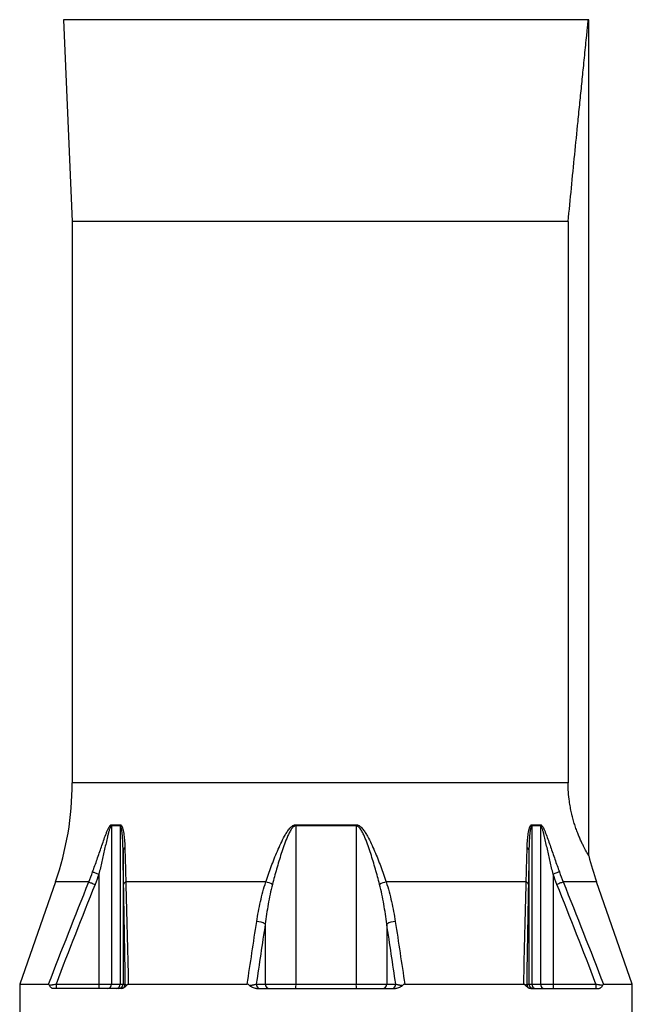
# Model space of a CAD drawing. Header units: millimetres. Extents: x 3097 to 6857, y 401 to 9519.
# Tile 3 of 5: x 3957 to 5997, y 3896 to 7174. Entities that reach past the tile are written whole.
import ezdxf

# ---------------------------------------------------------------- set-up
doc = ezdxf.new("R2010")
doc.units = ezdxf.units.MM
doc.header["$LTSCALE"] = 5

msp = doc.modelspace()

# ---------------------------------------------------------------- linework, layer by layer
at = {"color": 7, "linetype": 'Continuous', "lineweight": 25}
for p, q in [((4107.2, 7173.7), (4102.7, 7173.6)), ((4102.7, 7173.6), (4132.1, 6501.5)), ((5850.5, 7173.6), (4102.7, 7173.6)), ((5852.1, 7173.6), (5846.9, 7173.7)), ((5852.1, 4390.2), (5852.1, 7173.6)), ((4132.1, 6501.5), (4132.1, 4633.3)), ((5783.3, 6501.5), (4132.1, 6501.5)), ((5783.3, 6501.5), (5783.3, 4633.3)), ((4291.3, 4490.5), (4262.6, 4490.5)), ((4262.6, 4490.5), (4262.6, 3963.6)), ((4262.8, 4494), (4291.5, 4494)), ((4291.3, 4490.5), (4291.3, 3963.6)), ((4877.1, 4494), (5077, 4494)), ((4877.1, 4490.5), (4877.1, 3963.6)), ((5077.1, 4490.5), (4877.1, 4490.5)), ((5077.1, 4490.5), (5077.1, 3963.6)), ((5662.6, 4494), (5691.3, 4494)), ((5662.8, 4490.5), (5662.8, 3963.6)), ((5691.5, 4490.5), (5662.8, 4490.5)), ((5691.5, 4490.5), (5691.5, 3963.6)), ((4301.2, 4411), (4301.2, 3963.6)), ((5652.9, 4411), (5652.9, 3963.6)), ((4220.9, 4329.5), (4220.9, 3963.6)), ((5733.2, 4329.5), (5733.2, 3963.6)), ((4076.1, 4303.4), (3957.1, 3962.9)), ((4776.6, 4303.4), (4310.5, 4303.4)), ((5643.6, 4303.4), (5177.5, 4303.4)), ((5997.1, 3962.9), (5878.1, 4303.4)), ((4774.7, 4163.4), (4774.7, 3963.6)), ((5179.4, 4163.4), (5179.4, 3963.6)), ((3957.1, 3962.9), (3957.1, 3843.6)), ((3957.1, 3962.9), (4053.1, 3962.9)), ((4293.8, 3948.6), (4067.1, 3948.6)), ((4078, 3963.6), (4078, 3948.6)), ((4078, 3963.6), (4220.9, 3963.6)), ((4220.9, 3963.6), (4262.6, 3963.6)), ((4220.9, 3963.6), (4220.9, 3948.6)), ((4262.6, 3963.6), (4291.3, 3963.6)), ((4291.3, 3963.6), (4301.2, 3963.6)), ((4301.2, 3963.6), (4308.8, 3963.6)), ((4318.7, 3962.9), (4714.6, 3962.9)), ((4744.7, 3963.6), (4774.7, 3963.6)), ((4745.2, 3948.6), (5208.9, 3948.6)), ((4774.7, 3963.6), (4877.1, 3963.6)), ((4877.1, 3963.6), (5077.1, 3963.6)), ((5077.1, 3963.6), (5179.4, 3963.6)), ((5179.4, 3963.6), (5209.4, 3963.6)), ((5239.5, 3962.9), (5635.4, 3962.9)), ((5645.3, 3963.6), (5652.9, 3963.6)), ((5652.9, 3963.6), (5662.8, 3963.6)), ((5660.3, 3948.6), (5887, 3948.6)), ((5662.8, 3963.6), (5691.5, 3963.6)), ((5691.5, 3963.6), (5733.2, 3963.6)), ((5733.2, 3963.6), (5733.2, 3948.6)), ((5733.2, 3963.6), (5876.1, 3963.6)), ((5876.1, 3963.6), (5876.1, 3948.6)), ((5901, 3962.9), (5997.1, 3962.9)), ((5997.1, 3843.6), (5997.1, 3962.9))]:
    msp.add_line(p, q, dxfattribs=at)
at = {"color": 8, "linetype": 'Continuous', "lineweight": 25}
for p, q in [((5846.9, 7173.7), (4107.2, 7173.7)), ((5783.3, 4633.3), (4132.1, 4633.3)), ((4187.2, 4303.4), (4076.1, 4303.4)), ((5878.1, 4303.4), (5766.9, 4303.4))]:
    msp.add_line(p, q, dxfattribs=at)
at = {"color": 7, "linetype": 'Continuous', "lineweight": 25, "flags": 128}
for points in [[(4200, 4336.9), (4201.7, 4336.3), (4203.7, 4335.6), (4206.1, 4334.7), (4208.7, 4333.8), (4211.5, 4332.8), (4214.5, 4331.7), (4217.7, 4330.6), (4220.9, 4329.5)], [(5754.1, 4336.9), (5752.4, 4336.3), (5750.4, 4335.6), (5748, 4334.7), (5745.4, 4333.8), (5742.6, 4332.8), (5739.6, 4331.7), (5736.4, 4330.6), (5733.2, 4329.5)], [(4187.2, 4303.4), (4188.9, 4302.7), (4190.9, 4301.9), (4193.2, 4301), (4195.8, 4300), (4198.6, 4298.8), (4201.6, 4297.6), (4204.7, 4296.4), (4207.9, 4295.1)], [(5766.9, 4303.4), (5765.2, 4302.7), (5763.2, 4301.9), (5760.9, 4301), (5758.3, 4300), (5755.5, 4298.8), (5752.5, 4297.6), (5749.4, 4296.4), (5746.2, 4295.1)]]:
    msp.add_lwpolyline(points, dxfattribs=at)
at = {"color": 7, "linetype": 'Continuous', "lineweight": 25}
for centre, radius, start, end in [((3132.1, 4633.3), 1000, 340.7347, 0), ((4292.5, 4490.5), 29.9, 173.302, 180.0027), ((4322.4, 4490.5), 31.1, 173.5668, 180.0065), ((5088.8, 4490.5), 211.7, 179.0595, 180.0022), ((4865.3, 4490.5), 211.7, 359.9978, 0.9405), ((5631.7, 4490.5), 31.1, 359.9935, 6.4332), ((5661.6, 4490.5), 29.9, 359.9973, 6.698), ((4309.2, 4408.1), 8.52, 102.4855, 160.1074), ((5644.9, 4408.1), 8.52, 19.8926, 77.5145), ((6822.1, 4633.3), 1000, 194.0683, 199.2653), ((4314.1, 4292.6), 11.4, 108.1774, 167.0618), ((4758.2, 4221.1), 84.3, 61.4044, 77.3997), ((5195.9, 4221.1), 84.3, 102.6003, 118.5956), ((5640, 4292.6), 11.4, 12.9382, 71.8226), ((4745.4, 4115.5), 56.1, 58.5288, 89.0883), ((5208.7, 4115.5), 56.1, 90.9117, 121.4712), ((4248.7, 3962.5), 13.9, 275.5785, 4.659), ((4277.6, 3962.3), 13.8, 276.9608, 5.5774), ((4286.2, 3963.6), 15, 270.0176, 0.0173), ((4293.8, 3963.6), 15, 273.6171, 0.0163), ((4759, 3962.9), 14.3, 177.3246, 267.048), ((4789.1, 3962.9), 14.3, 177.3246, 267.0479), ((4843.7, 3959.9), 33.6, 340.3348, 6.3233), ((5110.4, 3959.9), 33.6, 173.6767, 199.6652), ((5165, 3962.9), 14.3, 272.9521, 2.6754), ((5195.1, 3962.9), 14.3, 272.952, 2.6754), ((5660.3, 3963.6), 15, 179.9837, 266.3829), ((5667.9, 3963.6), 15, 179.9827, 269.9824), ((5676.5, 3962.3), 13.8, 174.4226, 263.0392), ((5705.4, 3962.5), 13.9, 175.341, 264.4215)]:
    msp.add_arc(centre, radius, start, end, dxfattribs=at)
for points, knots in [([(5783.3, 6501.5), (5786.9, 6538.8), (5794.3, 6613.3), (5805.3, 6724.6), (5814.8, 6819.4), (5822.6, 6897.9), (5828.9, 6960.2), (5834.2, 7012.7), (5838.5, 7055.6), (5841.9, 7089.1), (5844.8, 7117.4), (5847.2, 7140.4), (5849, 7158.6), (5850, 7168.6), (5850.5, 7173.6)], [0, 0, 0, 0, 0.158971, 0.317953, 0.476887, 0.567855, 0.658836, 0.749753, 0.801255, 0.852771, 0.904194, 0.936197, 0.968226, 1, 1, 1, 1]), ([(5850.5, 7173.6), (5851.5, 7173.6), (5852.6, 7173.6), (5852, 7173.6), (5852, 7173.6)], [0, 0, 0, 0, 0.996935, 1, 1, 1, 1]), ([(5852, 4390.2), (5852, 4390.2), (5852.2, 4390), (5851.7, 4390.9), (5850.4, 4393), (5848.1, 4397), (5845.1, 4402.4), (5841.3, 4409.4), (5836.9, 4417.8), (5831.9, 4427.8), (5826.5, 4439.2), (5820.9, 4451.9), (5815.2, 4465.9), (5809.5, 4481.4), (5804, 4497.9), (5799, 4515.1), (5794.5, 4533.1), (5790.6, 4552.1), (5786.9, 4575.1), (5783.9, 4602.2), (5783.5, 4622.9), (5783.3, 4633.3)], [0, 0, 0, 0, 0.001411, 0.05387, 0.106328, 0.16031, 0.214292, 0.266752, 0.319211, 0.373214, 0.427217, 0.479308, 0.531399, 0.585083, 0.638765, 0.689477, 0.740187, 0.792511, 0.844835, 0.921683, 1, 1, 1, 1]), ([(4200, 4336.9), (4205, 4350.9), (4210, 4364.8), (4219.7, 4392.5), (4224.4, 4406.4), (4231.6, 4427), (4233.9, 4433.8), (4238.8, 4447.5), (4241.2, 4454.3), (4245, 4464.3), (4246.3, 4467.6), (4249, 4474.2), (4250.4, 4477.5), (4252.7, 4482.2), (4253.5, 4483.7), (4255.1, 4486.6), (4255.9, 4488), (4257.3, 4489.9), (4257.7, 4490.5), (4258.7, 4491.6), (4259.2, 4492.1), (4260.2, 4493), (4260.7, 4493.3), (4261.8, 4493.8), (4262.3, 4494), (4262.8, 4494)], [0, 0, 0, 0, 0.25, 0.25, 0.5, 0.5, 0.625, 0.625, 0.75, 0.75, 0.8125, 0.8125, 0.875, 0.875, 0.90625, 0.90625, 0.9375, 0.9375, 0.953125, 0.953125, 0.96875, 0.96875, 0.984375, 0.984375, 1, 1, 1, 1]), ([(4262.6, 4490.5), (4262.4, 4490.5), (4262.1, 4490.4), (4261.6, 4490.1), (4261.4, 4489.9), (4260.7, 4489.2), (4260.3, 4488.6), (4259.5, 4487.3), (4259.2, 4486.6), (4258.5, 4485.2), (4258.2, 4484.4), (4257.3, 4482.1), (4256.7, 4480.5), (4255.7, 4477.2), (4255.2, 4475.6), (4253.7, 4470.6), (4252.8, 4467.2), (4251, 4460.4), (4250.2, 4457), (4247.7, 4446.8), (4246.1, 4439.9), (4243, 4426.2), (4241.5, 4419.3), (4236.8, 4398.6), (4233.7, 4384.8), (4227.4, 4357.2), (4224.1, 4343.3), (4220.9, 4329.5)], [0, 0, 0, 0, 0.007812, 0.007812, 0.015625, 0.015625, 0.03125, 0.03125, 0.046875, 0.046875, 0.0625, 0.0625, 0.09375, 0.09375, 0.125, 0.125, 0.1875, 0.1875, 0.25, 0.25, 0.375, 0.375, 0.5, 0.5, 0.75, 0.75, 1, 1, 1, 1]), ([(4301.2, 4411), (4301.1, 4418), (4301, 4425.1), (4300.5, 4439.1), (4300.1, 4446.1), (4299.3, 4456.5), (4299.1, 4460), (4298.3, 4466.8), (4297.9, 4470.3), (4297.2, 4475.3), (4296.9, 4477), (4296.3, 4480.3), (4295.9, 4481.9), (4295.3, 4484.3), (4295.1, 4485), (4294.6, 4486.5), (4294.3, 4487.3), (4293.6, 4488.6), (4293.3, 4489.2), (4292.4, 4490.2), (4291.9, 4490.5), (4291.3, 4490.5)], [0, 0, 0, 0, 0.25, 0.25, 0.5, 0.5, 0.625, 0.625, 0.75, 0.75, 0.8125, 0.8125, 0.875, 0.875, 0.90625, 0.90625, 0.9375, 0.9375, 0.96875, 0.96875, 1, 1, 1, 1]), ([(4291.5, 4494), (4292.1, 4494), (4292.7, 4493.8), (4293.7, 4493.3), (4294.3, 4492.9), (4295.7, 4491.5), (4296.5, 4490.3), (4297.9, 4487.6), (4298.5, 4486.2), (4299.5, 4483.1), (4300, 4481.5), (4301.4, 4476.6), (4302.1, 4473.3), (4303.3, 4466.4), (4303.8, 4463), (4305.2, 4452.5), (4305.9, 4445.3), (4306.9, 4430.9), (4307.2, 4423.7), (4307.4, 4416.4)], [0, 0, 0, 0, 0.03125, 0.03125, 0.0625, 0.0625, 0.125, 0.125, 0.1875, 0.1875, 0.25, 0.25, 0.375, 0.375, 0.5, 0.5, 0.75, 0.75, 1, 1, 1, 1]), ([(4776.6, 4303.4), (4782.3, 4320.5), (4788.3, 4337.6), (4797.9, 4363.2), (4801.2, 4371.8), (4808, 4388.9), (4811.5, 4397.4), (4818.7, 4414.3), (4822.5, 4422.8), (4830.4, 4439.5), (4834.6, 4447.8), (4841.4, 4460), (4843.7, 4464), (4848.8, 4471.8), (4851.4, 4475.6), (4855.8, 4481.1), (4857.4, 4482.8), (4860.7, 4486.1), (4862.4, 4487.7), (4866.1, 4490.5), (4868.1, 4491.7), (4871.4, 4493), (4872.5, 4493.4), (4874.8, 4493.8), (4875.9, 4494), (4877.1, 4494)], [0, 0, 0, 0, 0.25, 0.25, 0.375, 0.375, 0.5, 0.5, 0.625, 0.625, 0.75, 0.75, 0.8125, 0.8125, 0.875, 0.875, 0.90625, 0.90625, 0.9375, 0.9375, 0.96875, 0.96875, 0.984375, 0.984375, 1, 1, 1, 1]), ([(4877.1, 4490.5), (4875.9, 4490.5), (4874.8, 4490.3), (4872.7, 4489.6), (4871.6, 4489), (4869.7, 4487.8), (4868.9, 4487.1), (4867.2, 4485.6), (4866.4, 4484.8), (4864.1, 4482.3), (4862.8, 4480.5), (4860.2, 4476.7), (4859, 4474.8), (4855.6, 4469), (4853.6, 4464.9), (4849.8, 4456.8), (4848, 4452.6), (4842.8, 4440.2), (4839.6, 4431.7), (4833.6, 4414.8), (4830.8, 4406.3), (4822.5, 4380.7), (4817.3, 4363.6), (4807.5, 4329.3), (4802.9, 4312.2), (4798.6, 4295.1)], [0, 0, 0, 0, 0.015625, 0.015625, 0.03125, 0.03125, 0.046875, 0.046875, 0.0625, 0.0625, 0.09375, 0.09375, 0.125, 0.125, 0.1875, 0.1875, 0.25, 0.25, 0.375, 0.375, 0.5, 0.5, 0.75, 0.75, 1, 1, 1, 1]), ([(5077, 4494), (5078.2, 4494), (5079.4, 4493.8), (5081.7, 4493.4), (5082.8, 4493), (5086.1, 4491.6), (5088.1, 4490.4), (5091.9, 4487.6), (5093.6, 4486), (5096.9, 4482.6), (5098.4, 4480.9), (5102.8, 4475.4), (5105.5, 4471.6), (5110.5, 4463.7), (5112.9, 4459.7), (5119.7, 4447.6), (5123.8, 4439.3), (5131.7, 4422.6), (5135.4, 4414.2), (5142.7, 4397.2), (5146.2, 4388.7), (5153, 4371.7), (5156.2, 4363.2), (5165.8, 4337.6), (5171.8, 4320.5), (5177.5, 4303.4)], [0, 0, 0, 0, 0.015625, 0.015625, 0.03125, 0.03125, 0.0625, 0.0625, 0.09375, 0.09375, 0.125, 0.125, 0.1875, 0.1875, 0.25, 0.25, 0.375, 0.375, 0.5, 0.5, 0.625, 0.625, 0.75, 0.75, 1, 1, 1, 1]), ([(5155.5, 4295.1), (5151.2, 4312.2), (5146.6, 4329.3), (5139.3, 4355), (5136.7, 4363.5), (5131.6, 4380.6), (5128.9, 4389.1), (5123.4, 4406.2), (5120.5, 4414.7), (5114.5, 4431.6), (5111.4, 4440), (5106.2, 4452.4), (5104.4, 4456.5), (5101.6, 4462.7), (5100.6, 4464.7), (5098.5, 4468.7), (5097.4, 4470.7), (5095.2, 4474.7), (5094, 4476.6), (5091.5, 4480.3), (5090.1, 4482.1), (5087.8, 4484.7), (5087, 4485.5), (5085.3, 4487), (5084.4, 4487.8), (5082.5, 4489), (5081.5, 4489.5), (5079.3, 4490.3), (5078.2, 4490.5), (5077.1, 4490.5)], [0, 0, 0, 0, 0.25, 0.25, 0.375, 0.375, 0.5, 0.5, 0.625, 0.625, 0.75, 0.75, 0.8125, 0.8125, 0.84375, 0.84375, 0.875, 0.875, 0.90625, 0.90625, 0.9375, 0.9375, 0.953125, 0.953125, 0.96875, 0.96875, 0.984375, 0.984375, 1, 1, 1, 1]), ([(5646.7, 4416.4), (5646.9, 4423.7), (5647.2, 4430.9), (5648.2, 4445.2), (5648.9, 4452.3), (5650.2, 4462.8), (5650.8, 4466.2), (5652, 4473.1), (5652.7, 4476.4), (5654, 4481.3), (5654.5, 4482.9), (5655.6, 4486.1), (5656.2, 4487.5), (5657.6, 4490.3), (5658.4, 4491.5), (5659.8, 4492.9), (5660.3, 4493.3), (5661.4, 4493.8), (5662, 4494), (5662.6, 4494)], [0, 0, 0, 0, 0.25, 0.25, 0.5, 0.5, 0.625, 0.625, 0.75, 0.75, 0.8125, 0.8125, 0.875, 0.875, 0.9375, 0.9375, 0.96875, 0.96875, 1, 1, 1, 1]), ([(5662.8, 4490.5), (5662.5, 4490.5), (5662.2, 4490.4), (5661.7, 4490.1), (5661.5, 4489.9), (5660.8, 4489.2), (5660.5, 4488.6), (5659.5, 4486.6), (5659, 4485), (5658.2, 4481.9), (5657.8, 4480.2), (5657.2, 4476.9), (5656.9, 4475.2), (5656.2, 4470.2), (5655.7, 4466.7), (5655, 4459.9), (5654.8, 4456.4), (5654, 4446), (5653.6, 4439.1), (5653.1, 4425.1), (5653, 4418), (5652.9, 4411)], [0, 0, 0, 0, 0.015625, 0.015625, 0.03125, 0.03125, 0.0625, 0.0625, 0.125, 0.125, 0.1875, 0.1875, 0.25, 0.25, 0.375, 0.375, 0.5, 0.5, 0.75, 0.75, 1, 1, 1, 1]), ([(5691.3, 4494), (5691.8, 4494), (5692.3, 4493.8), (5693.4, 4493.4), (5693.9, 4493), (5695.4, 4491.7), (5696.4, 4490.6), (5698.1, 4488.1), (5699, 4486.7), (5700.6, 4483.8), (5701.3, 4482.3), (5703.6, 4477.6), (5705, 4474.4), (5707.7, 4468), (5708.9, 4464.6), (5712.8, 4454.6), (5715.2, 4447.8), (5720.1, 4434.1), (5722.5, 4427.2), (5729.6, 4406.5), (5734.4, 4392.6), (5744.1, 4364.8), (5749.1, 4350.8), (5754.1, 4336.9)], [0, 0, 0, 0, 0.015625, 0.015625, 0.03125, 0.03125, 0.0625, 0.0625, 0.09375, 0.09375, 0.125, 0.125, 0.1875, 0.1875, 0.25, 0.25, 0.375, 0.375, 0.5, 0.5, 0.75, 0.75, 1, 1, 1, 1]), ([(5733.2, 4329.5), (5730, 4343.3), (5726.7, 4357.2), (5720.4, 4384.8), (5717.3, 4398.7), (5712.6, 4419.4), (5711.1, 4426.3), (5707.9, 4440.1), (5706.3, 4446.9), (5703.9, 4457.2), (5703, 4460.6), (5701.3, 4467.3), (5700.4, 4470.7), (5698.9, 4475.6), (5698.4, 4477.3), (5697.4, 4480.5), (5696.8, 4482.1), (5695.9, 4484.4), (5695.6, 4485.2), (5694.9, 4486.6), (5694.6, 4487.4), (5693.8, 4488.7), (5693.4, 4489.3), (5692.5, 4490.2), (5692, 4490.5), (5691.5, 4490.5)], [0, 0, 0, 0, 0.25, 0.25, 0.5, 0.5, 0.625, 0.625, 0.75, 0.75, 0.8125, 0.8125, 0.875, 0.875, 0.90625, 0.90625, 0.9375, 0.9375, 0.953125, 0.953125, 0.96875, 0.96875, 0.984375, 0.984375, 1, 1, 1, 1]), ([(4303, 4295.1), (4302.7, 4313.8), (4302.3, 4332.8), (4301.7, 4371.4), (4301.4, 4391), (4301.2, 4411)], [0, 0, 0, 0, 0.5, 0.5, 1, 1, 1, 1]), ([(4307.4, 4416.4), (4307.6, 4406.7), (4307.8, 4397), (4308.3, 4377.8), (4308.6, 4368.3), (4309.4, 4340.1), (4309.9, 4321.6), (4310.5, 4303.4)], [0, 0, 0, 0, 0.25, 0.25, 0.5, 0.5, 1, 1, 1, 1]), ([(5643.6, 4303.4), (5644.2, 4321.6), (5644.7, 4340.1), (5645.8, 4377.8), (5646.3, 4396.9), (5646.7, 4416.4)], [0, 0, 0, 0, 0.5, 0.5, 1, 1, 1, 1]), ([(5652.9, 4411), (5652.7, 4391), (5652.4, 4371.4), (5651.8, 4332.8), (5651.4, 4313.8), (5651.1, 4295.1)], [0, 0, 0, 0, 0.5, 0.5, 1, 1, 1, 1]), ([(4308.8, 3963.6), (4307.9, 4019.5), (4307, 4075.2), (4305, 4185.8), (4304, 4240.7), (4303, 4295.1)], [0, 0, 0, 0, 0.5, 0.5, 1, 1, 1, 1]), ([(4310.5, 4303.4), (4312, 4247.6), (4313.4, 4191.2), (4316.1, 4077.6), (4317.5, 4020.4), (4318.7, 3962.9)], [0, 0, 0, 0, 0.5, 0.5, 1, 1, 1, 1]), ([(4746.3, 4171.6), (4749.7, 4193.8), (4753.8, 4215.9), (4761.3, 4248.9), (4764, 4259.8), (4769.9, 4281.7), (4773.1, 4292.5), (4776.6, 4303.4)], [0, 0, 0, 0, 0.5, 0.5, 0.75, 0.75, 1, 1, 1, 1]), ([(4798.6, 4295.1), (4795.8, 4284.2), (4793.3, 4273.3), (4788.6, 4251.5), (4786.5, 4240.5), (4780.6, 4207.5), (4777.4, 4185.5), (4774.7, 4163.4)], [0, 0, 0, 0, 0.25, 0.25, 0.5, 0.5, 1, 1, 1, 1]), ([(5179.4, 4163.4), (5176.7, 4185.5), (5173.5, 4207.5), (5167.6, 4240.5), (5165.5, 4251.5), (5160.8, 4273.3), (5158.3, 4284.2), (5155.5, 4295.1)], [0, 0, 0, 0, 0.5, 0.5, 0.75, 0.75, 1, 1, 1, 1]), ([(5177.5, 4303.4), (5181, 4292.5), (5184.2, 4281.7), (5190.1, 4259.8), (5192.8, 4248.9), (5200.3, 4215.9), (5204.4, 4193.8), (5207.8, 4171.6)], [0, 0, 0, 0, 0.25, 0.25, 0.5, 0.5, 1, 1, 1, 1]), ([(5635.4, 3962.9), (5636.7, 4020.4), (5638, 4077.6), (5640.7, 4191.2), (5642.1, 4247.6), (5643.6, 4303.4)], [0, 0, 0, 0, 0.5, 0.5, 1, 1, 1, 1]), ([(5651.1, 4295.1), (5650.1, 4240.7), (5649.1, 4185.8), (5647.1, 4075.2), (5646.2, 4019.5), (5645.3, 3963.6)], [0, 0, 0, 0, 0.5, 0.5, 1, 1, 1, 1]), ([(4056.2, 3959.5), (4056, 3960), (4055.7, 3960.5), (4055.3, 3961.3), (4055, 3961.7), (4054.5, 3962.3), (4054.3, 3962.5), (4053.7, 3962.8), (4053.4, 3962.9), (4053.1, 3962.9)], [0, 0, 0, 0, 0.25, 0.25, 0.5, 0.5, 0.75, 0.75, 1, 1, 1, 1]), ([(4056.2, 3959.5), (4057.6, 3959.8), (4059.2, 3960.1), (4062.6, 3960.7), (4064.4, 3961.1), (4067.2, 3961.6), (4068.1, 3961.8), (4070.1, 3962.1), (4071, 3962.3), (4074, 3962.8), (4076, 3963.2), (4078, 3963.6)], [0, 0, 0, 0, 0.25, 0.25, 0.5, 0.5, 0.625, 0.625, 0.75, 0.75, 1, 1, 1, 1]), ([(4067.1, 3948.6), (4066.1, 3948.6), (4065, 3948.9), (4063, 3950), (4062, 3950.8), (4060.2, 3952.7), (4059.3, 3953.8), (4058.1, 3955.8), (4057.7, 3956.4), (4056.9, 3957.9), (4056.5, 3958.7), (4056.2, 3959.5)], [0, 0, 0, 0, 0.25, 0.25, 0.5, 0.5, 0.75, 0.75, 0.875, 0.875, 1, 1, 1, 1]), ([(4313.8, 3960), (4313.2, 3959.1), (4312.5, 3958.3), (4311.1, 3956.9), (4310.4, 3956.2), (4308.2, 3954.2), (4306.6, 3953.1), (4304.2, 3951.6), (4303.4, 3951.2), (4301.7, 3950.4), (4300.8, 3950), (4298.3, 3949.1), (4296.6, 3948.7), (4294.8, 3948.6)], [0, 0, 0, 0, 0.125, 0.125, 0.25, 0.25, 0.5, 0.5, 0.625, 0.625, 0.75, 0.75, 1, 1, 1, 1]), ([(4308.8, 3963.6), (4308.9, 3963.3), (4309, 3963), (4309.5, 3962.3), (4309.8, 3962), (4310.6, 3961.4), (4311.2, 3961.1), (4312.3, 3960.5), (4313, 3960.2), (4313.8, 3960)], [0, 0, 0, 0, 0.25, 0.25, 0.5, 0.5, 0.75, 0.75, 1, 1, 1, 1]), ([(4318.7, 3962.9), (4318.3, 3962.9), (4317.8, 3962.8), (4316.9, 3962.6), (4316.5, 3962.4), (4315.2, 3961.6), (4314.5, 3960.9), (4313.8, 3960)], [0, 0, 0, 0, 0.25, 0.25, 0.5, 0.5, 1, 1, 1, 1]), ([(4722, 3959.2), (4721.1, 3960.2), (4719.9, 3961.1), (4717.5, 3962.5), (4716.1, 3962.9), (4714.6, 3962.9)], [0, 0, 0, 0, 0.5, 0.5, 1, 1, 1, 1]), ([(4722, 3959.2), (4724.5, 3959.4), (4726.9, 3959.7), (4730.4, 3960.2), (4731.5, 3960.3), (4733.6, 3960.7), (4734.6, 3960.9), (4736.6, 3961.3), (4737.5, 3961.5), (4739.3, 3961.9), (4740.1, 3962.1), (4742.4, 3962.7), (4743.7, 3963.2), (4744.7, 3963.6)], [0, 0, 0, 0, 0.25, 0.25, 0.375, 0.375, 0.5, 0.5, 0.625, 0.625, 0.75, 0.75, 1, 1, 1, 1]), ([(4745.2, 3948.6), (4743, 3948.6), (4740.9, 3948.9), (4736.7, 3950), (4734.6, 3950.7), (4730.7, 3952.6), (4728.8, 3953.7), (4726.2, 3955.5), (4725.3, 3956.2), (4723.6, 3957.6), (4722.8, 3958.4), (4722, 3959.2)], [0, 0, 0, 0, 0.25, 0.25, 0.5, 0.5, 0.75, 0.75, 0.875, 0.875, 1, 1, 1, 1]), ([(5232.1, 3959.2), (5231.3, 3958.3), (5230.5, 3957.6), (5228.8, 3956.2), (5228, 3955.6), (5225.3, 3953.7), (5223.4, 3952.6), (5219.5, 3950.7), (5217.5, 3950), (5213.3, 3948.9), (5211.1, 3948.6), (5208.9, 3948.6)], [0, 0, 0, 0, 0.125, 0.125, 0.25, 0.25, 0.5, 0.5, 0.75, 0.75, 1, 1, 1, 1]), ([(5209.4, 3963.6), (5210.4, 3963.2), (5211.7, 3962.7), (5214, 3962.1), (5214.8, 3961.9), (5216.6, 3961.5), (5217.5, 3961.3), (5219.5, 3960.9), (5220.5, 3960.7), (5222.6, 3960.3), (5223.7, 3960.2), (5227.2, 3959.7), (5229.6, 3959.4), (5232.1, 3959.2)], [0, 0, 0, 0, 0.25, 0.25, 0.375, 0.375, 0.5, 0.5, 0.625, 0.625, 0.75, 0.75, 1, 1, 1, 1]), ([(5239.5, 3962.9), (5238.8, 3962.9), (5238.1, 3962.8), (5236.7, 3962.4), (5236, 3962.2), (5234.8, 3961.5), (5234.2, 3961.1), (5233.1, 3960.2), (5232.6, 3959.7), (5232.1, 3959.2)], [0, 0, 0, 0, 0.25, 0.25, 0.5, 0.5, 0.75, 0.75, 1, 1, 1, 1]), ([(5640.3, 3960), (5640, 3960.4), (5639.6, 3960.8), (5638.9, 3961.6), (5638.5, 3961.9), (5637.7, 3962.4), (5637.2, 3962.6), (5636.3, 3962.8), (5635.8, 3962.9), (5635.4, 3962.9)], [0, 0, 0, 0, 0.25, 0.25, 0.5, 0.5, 0.75, 0.75, 1, 1, 1, 1]), ([(5640.3, 3960), (5641.1, 3960.2), (5641.8, 3960.5), (5643, 3961.1), (5643.5, 3961.4), (5644.3, 3962), (5644.6, 3962.3), (5645.1, 3963), (5645.2, 3963.3), (5645.3, 3963.6)], [0, 0, 0, 0, 0.25, 0.25, 0.5, 0.5, 0.75, 0.75, 1, 1, 1, 1]), ([(5659.3, 3948.6), (5657.6, 3948.7), (5655.8, 3949.1), (5652.4, 3950.3), (5650.7, 3951.2), (5647.5, 3953.1), (5646, 3954.3), (5643.7, 3956.2), (5643, 3956.9), (5641.6, 3958.3), (5640.9, 3959.1), (5640.3, 3960)], [0, 0, 0, 0, 0.25, 0.25, 0.5, 0.5, 0.75, 0.75, 0.875, 0.875, 1, 1, 1, 1]), ([(5876.1, 3963.6), (5878.1, 3963.2), (5880.1, 3962.8), (5883.1, 3962.3), (5884, 3962.1), (5886, 3961.8), (5886.9, 3961.6), (5889.7, 3961.1), (5891.5, 3960.7), (5894.9, 3960.1), (5896.5, 3959.8), (5898, 3959.5)], [0, 0, 0, 0, 0.25, 0.25, 0.375, 0.375, 0.5, 0.5, 0.75, 0.75, 1, 1, 1, 1]), ([(5898, 3959.5), (5897.6, 3958.7), (5897.2, 3957.9), (5896.5, 3956.5), (5896, 3955.8), (5894.8, 3953.8), (5893.9, 3952.7), (5892.1, 3950.8), (5891.1, 3950), (5889.6, 3949.2), (5889.1, 3949), (5888, 3948.7), (5887.5, 3948.6), (5887, 3948.6)], [0, 0, 0, 0, 0.125, 0.125, 0.25, 0.25, 0.5, 0.5, 0.75, 0.75, 0.875, 0.875, 1, 1, 1, 1]), ([(5901, 3962.9), (5900.7, 3962.9), (5900.4, 3962.8), (5899.8, 3962.5), (5899.6, 3962.3), (5898.8, 3961.4), (5898.3, 3960.5), (5898, 3959.5)], [0, 0, 0, 0, 0.25, 0.25, 0.5, 0.5, 1, 1, 1, 1])]:
    msp.add_open_spline(points, degree=3, knots=knots, dxfattribs=at)
for points in [[(4187.2, 4303.4), (4191.7, 4314.5), (4196, 4325.6), (4200, 4336.9)], [(4220.9, 4329.5), (4216.8, 4318), (4212.4, 4306.5), (4207.9, 4295.1)], [(5746.2, 4295.1), (5741.7, 4306.5), (5737.3, 4318), (5733.2, 4329.5)], [(5754.1, 4336.9), (5758.1, 4325.6), (5762.4, 4314.5), (5766.9, 4303.4)], [(4053.1, 3962.9), (4097.2, 4076.6), (4141.8, 4190.2), (4187.2, 4303.4)], [(4207.9, 4295.1), (4163.9, 4184.9), (4120.7, 4074.3), (4078, 3963.6)], [(5876.1, 3963.6), (5833.4, 4074.3), (5790.2, 4184.9), (5746.2, 4295.1)], [(5766.9, 4303.4), (5812.3, 4190.2), (5856.9, 4076.6), (5901, 3962.9)], [(4714.6, 3962.9), (4725.2, 4032.5), (4735.7, 4102.1), (4746.3, 4171.6)], [(4774.7, 4163.4), (4764.7, 4096.8), (4754.7, 4030.2), (4744.7, 3963.6)], [(5209.4, 3963.6), (5199.4, 4030.2), (5189.4, 4096.8), (5179.4, 4163.4)], [(5207.8, 4171.6), (5218.4, 4102.1), (5228.9, 4032.5), (5239.5, 3962.9)], [(4294.8, 3948.6), (4294.5, 3948.6), (4294.1, 3948.6), (4293.8, 3948.6)], [(5660.3, 3948.6), (5660, 3948.6), (5659.6, 3948.6), (5659.3, 3948.6)]]:
    msp.add_open_spline(points, degree=3, dxfattribs=at)

doc.saveas('drawing.dxf')
